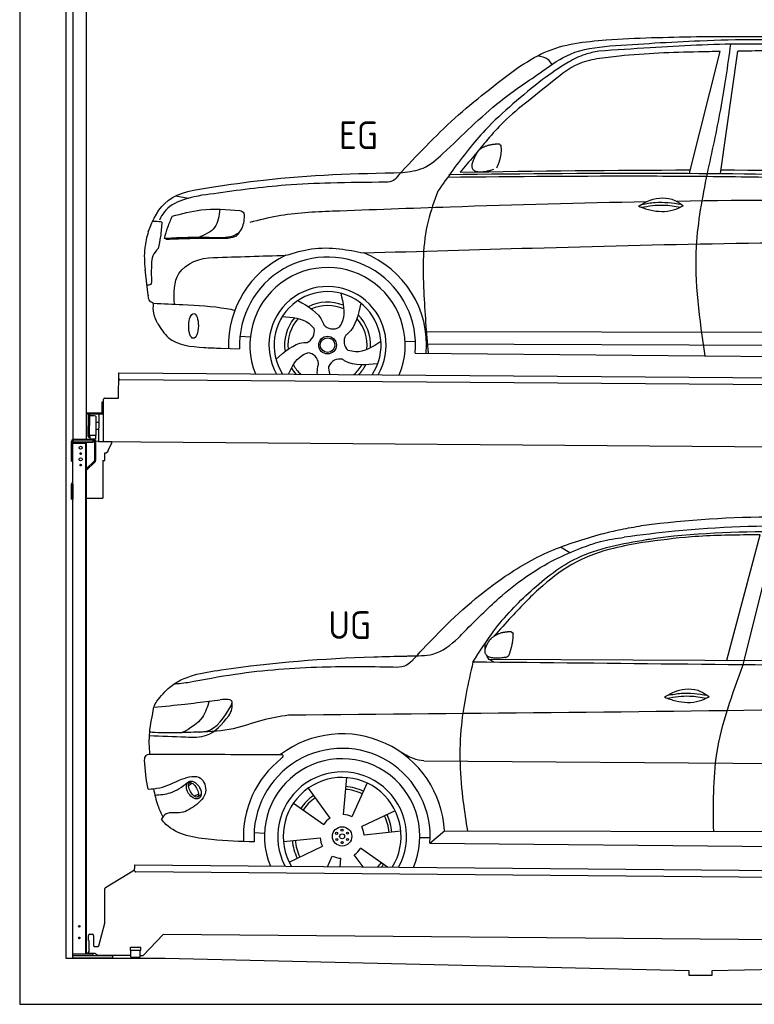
# Model space of a CAD drawing. Header units: millimetres. Extents: x -411 to 6777, y 0 to 7027.
# Tile 1 of 6: x 0 to 3183, y 0 to 4268. Entities that reach past the tile are written whole.
import ezdxf

# ---------------------------------------------------------------- set-up
doc = ezdxf.new("R2010")
doc.units = ezdxf.units.MM
for name, color, linetype, lineweight in [('AM_0', 7, 'Continuous', 50), ('car', 10, 'Continuous', 25), ('Gebäude', 7, 'Continuous', 25), ('Plattform', 7, 'Continuous', 25), ('Sichtbare Kanten(DIN)', 7, 'Continuous', 25), ('Ständer hinten', 7, 'Continuous', 25)]:
    doc.layers.add(name, color=color, linetype=linetype, lineweight=lineweight)
doc.styles.get("Standard").update_dxf_attribs({"font": 'ISOCP.SHX'})

# ---------------------------------------------------------------- blocks, each defined once
blk = doc.blocks.new('UG Plattfrom Gl550')
at = {"layer": 'Plattform'}
for p, q in [((498.1, 578.8), (498.2, 597.8)), ((498.2, 597.8), (498.3, 603.8)), ((498.3, 603.8), (5435.1, 560.7)), ((371.8, 506.3), (498.1, 583.5)), ((5429.8, 530.7), (503, 573.7)), ((368.7, 352.3), (369.4, 502.1)), ((342.2, 253.9), (368.7, 352.3)), ((302.6, 303.5), (314.6, 303.4)), ((621.4, 302.7), (535.3, 212)), ((5347, 261.5), (621.4, 302.7)), ((297.4, 276.5), (297.6, 298.5)), ((297.4, 276.5), (299.7, 276.5)), ((299.7, 276.5), (299.3, 225.5)), ((319.6, 298.3), (319.2, 255.3)), ((296.9, 220.5), (297, 225.5)), ((325.2, 220.3), (296.9, 220.5)), ((299.3, 225.5), (297, 225.5)), ((324.2, 250.3), (337.3, 250.2)), ((335.5, 213.3), (328.3, 219.2)), ((479.6, 234.9), (479.7, 247.9)), ((479.6, 234.9), (524.6, 234.5)), ((479.7, 247.9), (524.7, 247.5)), ((481.8, 204.9), (482.1, 234.9)), ((521.8, 204.6), (522.1, 234.6)), ((524.6, 234.5), (524.7, 247.5)), ((481.8, 210.9), (338.6, 212.2)), ((481.8, 204.9), (521.8, 204.6)), ((531.7, 210.5), (521.8, 210.6))]:
    blk.add_line(p, q, dxfattribs=at)
for centre, start, end in [((503.1, 578.7), 179.5, 269.5), ((374.4, 502.1), 121.4261, 179.5), ((302.6, 298.5), 89.5, 179.5), ((314.6, 298.4), 359.5, 89.5), ((324.2, 255.3), 179.5, 269.5), ((325.1, 215.3), 50.8402, 89.5), ((337.4, 255.2), 269.5, 344.9258), ((338.6, 217.2), 230.8402, 269.5), ((531.7, 215.5), 269.5, 316.4902)]:
    blk.add_arc(centre, 5, start, end, dxfattribs=at)
blk = doc.blocks.new('Palette EG Gl550')
at = {"layer": 'Plattform'}
for p, q in [((428.6, 2627), (429.5, 2737)), ((429.5, 2737), (5467.3, 2698)), ((5462.1, 2668), (434.2, 2707)), ((356.5, 2610.3), (356.1, 2564.3)), ((363.5, 2610.2), (356.5, 2610.3)), ((358.1, 2563.3), (358.5, 2610.3)), ((362.6, 2437.5), (363.6, 2622.5)), ((368.6, 2627.5), (428.6, 2627)), ((354.1, 2562.3), (292.8, 2562.8)), ((293.1, 2562.8), (293.1, 2557.8)), ((293.1, 2560.8), (355.1, 2560.3)), ((363.1, 2563.2), (358.1, 2563.3)), ((358.2, 2563.3), (363.1, 2563.2)), ((355.1, 2557.3), (293.1, 2557.8)), ((297.3, 2460.5), (298, 2554.5)), ((302, 2554.5), (301.3, 2460.5)), ((330, 2549.4), (329.3, 2465.2)), ((342.3, 2521.9), (329.8, 2522.3)), ((342.6, 2557.4), (341.7, 2437.7)), ((355.1, 2557.3), (355.1, 2560.3)), ((342.1, 2491.7), (329.5, 2491.8)), ((328.9, 2465), (303.9, 2465)), ((303.9, 2465), (303.9, 2450)), ((328.9, 2465), (303.9, 2465)), ((303.9, 2465), (303.9, 2450)), ((303.9, 2450), (328.9, 2450)), ((328.9, 2450), (303.9, 2450)), ((328.9, 2465), (328.9, 2450)), ((328.9, 2465), (328.9, 2450)), ((5465, 2398), (341.7, 2437.7))]:
    blk.add_line(p, q, dxfattribs=at)
for centre, radius, start, end in [((434.3, 2712), 5, 179.556, 269.556), ((368.6, 2622.5), 5, 89.556, 179.556), ((354.1, 2564.3), 2.01, 269.7445, 359.3674), ((355.1, 2563.3), 3, 269.7663, 359.5554), ((355.1, 2563.3), 6, 269.556, 359.556), ((355.1, 2563.3), 6, 269.5566, 359.5553), ((300, 2554.5), 2, 359.3444, 179.3444), ((302.4, 2550.4), 0.4, 179.3444, 271.7264), ((313.4, 2223.4), 326.8, 87.1681, 91.938), ((329.6, 2549.4), 0.4, 359.3444, 86.9565), ((299.3, 2460.5), 2, 179.3444, 359.3444), ((301.7, 2464.6), 0.4, 86.9623, 179.3444), ((302.7, 2473.3), 8.39, 263.3001, 278.0521), ((328.9, 2465.2), 0.4, 267.6536, 359.3444)]:
    blk.add_arc(centre, radius, start, end, dxfattribs=at)
blk = doc.blocks.new('Car_UG')
at = {"layer": 'car'}
for p, q in [((3049.2, 1522.4), (3188.4, 2067.2)), ((3119.4, 1502.8), (3258.9, 2083.2)), ((2363.9, 1981.2), (2323.3, 2005.3)), ((2018.2, 1516.7), (4071.9, 1528)), ((1686.7, 1072), (1687.1, 1072)), ((1740.1, 1072.2), (3746.7, 1078.5)), ((1405.7, 996.9), (1393.6, 837)), ((721.8, 952.1), (736.6, 966.1)), ((723.6, 965.3), (734.1, 974.7)), ((1240.8, 949.6), (1336.3, 820.8)), ((1495.1, 974.6), (1431.3, 827.5)), ((746.4, 910.7), (765.7, 918.1)), ((761.5, 906.9), (777, 916.6)), ((1176.9, 883.3), (1309.3, 793)), ((1618.4, 855.5), (1474, 786)), ((1770.2, 716.1), (1832.9, 770.4)), ((1832.9, 770.4), (3642.9, 784.6)), ((1008.4, 755), (1053.1, 753.1)), ((1135.4, 716.9), (1294.6, 735.3)), ((1643.8, 766.9), (1484.6, 748.6)), ((1726.3, 740.3), (1771.1, 740.7)), ((1160.8, 628.4), (1305.2, 697.9)), ((1588.1, 610.3), (1469.9, 690.9)), ((1770.2, 716.1), (3701, 717.8)), ((1327.7, 609.9), (1347.9, 656.3)), ((1382.8, 610), (1385.6, 646.8)), ((1482.1, 610.1), (1442.9, 663))]:
    blk.add_line(p, q, dxfattribs=at)
for centre, radius in [((1389.6, 741.9), 41.9), ((1388.8, 769.1), 4.46), ((1365.7, 754.9), 4.46), ((1366.4, 727.7), 4.46), ((1389.6, 741.9), 10.7), ((1412.8, 756.2), 4.46), ((1413.5, 729), 4.46), ((1390.3, 714.8), 4.46)]:
    blk.add_circle(centre, radius, dxfattribs=at)
for centre, radius, start, end in [((1389.8, 742.4), 443.9, 3.6233, 127.5084), ((1389.6, 741.9), 381.5, 356.1115, 184.141), ((1389.6, 741.9), 427.8, 128.5907, 183.5582), ((1389.6, 741.9), 336.7, 337.0019, 203.1531), ((1389.6, 741.9), 279.1, 331.8638, 208.2913), ((1389.6, 741.9), 255.4, 328.9743, 211.1808), ((1389.6, 741.9), 204, 65.3726, 86.5671), ((1389.6, 741.9), 216.3, 65.4485, 86.5251), ((1389.6, 741.9), 216.3, 125.4485, 146.5251), ((1389.6, 741.9), 204, 125.3726, 146.5671), ((1389.6, 741.9), 95.2, 124.034, 147.5844), ((1389.6, 741.9), 95.2, 64.034, 87.5844), ((1389.6, 741.9), 204, 5.3726, 26.5671), ((1389.6, 741.9), 216.3, 5.4485, 26.5251), ((1389.6, 741.9), 95.2, 4.034, 27.5844), ((1389.6, 742), 95.2, 184.034, 207.5844), ((1389.6, 742), 216.3, 185.4485, 206.5251), ((1389.6, 741.9), 204, 185.3726, 206.5671), ((1389.6, 741.9), 95.2, 304.034, 327.5844), ((1389.6, 741.9), 95.2, 244.034, 267.5844), ((1389.6, 741.9), 204, 319.7706, 326.5671), ((1389.6, 741.9), 216.3, 322.4984, 326.5251)]:
    blk.add_arc(centre, radius, start, end, dxfattribs=at)
for centre, major_axis, ratio in [((744.9, 936.4), (23.2, -35.3), 0.641217), ((743.6, 937), (-17.9, 30.2), 0.433194)]:
    blk.add_ellipse(centre, major_axis=major_axis, ratio=ratio, dxfattribs=at)
for points, knots in [([(2673.6, 2101.7), (2688.3, 2103.8), (2892.1, 2133.3), (3240, 2153.3), (3572.3, 2144.1), (3713.5, 2140.2)], [0, 0, 0, 0, 44.363443, 617.827051, 1041.677324, 1041.677324, 1041.677324, 1041.677324]), ([(2499.6, 2064), (2527.6, 2071.1), (2585.2, 2085.6), (2643.6, 2096.2), (2673.6, 2101.7)], [0, 0, 0, 0, 86.602296, 178.13615, 178.13615, 178.13615, 178.13615]), ([(4360.6, 1997.9), (4212.5, 2028.4), (3890.5, 2094.7), (3371.9, 2112.1), (2931.5, 2097.6), (2671.4, 2060.7), (2598.4, 2050.4)], [0, 0, 0, 0, 452.969864, 984.660554, 1551.463157, 1772.575196, 1772.575196, 1772.575196, 1772.575196]), ([(1683.6, 1504.3), (1716, 1540.2), (1835.2, 1672), (2026, 1846.8), (2274, 1995.2), (2424.9, 2041.2), (2499.6, 2064)], [0, 0, 0, 0, 145.246154, 533.109695, 771.486221, 1004.894321, 1004.894321, 1004.894321, 1004.894321]), ([(2410.1, 2001.1), (2438.7, 2012.2), (2499.5, 2035.7), (2564.1, 2045.3), (2598.4, 2050.4)], [0, 0, 0, 0, 91.476949, 195.154815, 195.154815, 195.154815, 195.154815]), ([(3188.4, 2067.2), (3174.9, 2066.9), (3075.5, 2064.8), (2904.7, 2061.4), (2749, 2038.7), (2678.4, 2028.4)], [666.326512, 666.326512, 666.326512, 666.326512, 706.624571, 964.215873, 1178.205668, 1178.205668, 1178.205668, 1178.205668]), ([(2694.7, 2041.5), (2699.6, 2042.3), (2889.8, 2073.3), (3138.1, 2082), (3380.2, 2085), (3434.7, 2085.7)], [0, 0, 0, 0, 14.958905, 578.066478, 741.647169, 741.647169, 741.647169, 741.647169]), ([(1948.9, 1503), (1977.4, 1549.1), (2047.5, 1662.6), (2194.7, 1820), (2405.9, 1988.6), (2591.2, 2022.5), (2694.7, 2041.5)], [0, 0, 0, 0, 162.281083, 399.433399, 644.903205, 954.973623, 954.973623, 954.973623, 954.973623]), ([(2678.4, 2028.4), (2636.4, 2020.6), (2538.1, 2002.3), (2386.2, 1948.2), (2241.1, 1837.7), (2130.6, 1720.8), (2063.6, 1644.3), (2038.6, 1615.8)], [0, 0, 0, 0, 128.205286, 300.044117, 477.787268, 668.958491, 782.608096, 782.608096, 782.608096, 782.608096]), ([(1912.1, 1636.5), (1959.9, 1685.6), (2076.7, 1805.6), (2245.6, 1931.2), (2373.5, 1985.5), (2410.1, 2001.1)], [0, 0, 0, 0, 205.645796, 502.611548, 621.944957, 621.944957, 621.944957, 621.944957]), ([(1657.5, 1526.1), (1663.4, 1526.4), (1702.6, 1528.5), (1788.4, 1525.3), (1864.5, 1585.3), (1903.1, 1626.8), (1912.1, 1636.5)], [0, 0, 0, 0, 17.864769, 117.886459, 248.863247, 288.815655, 288.815655, 288.815655, 288.815655]), ([(581, 1319.9), (598.5, 1341.9), (665.7, 1426.2), (1011.8, 1486.6), (1343.3, 1516.6), (1611.1, 1524.7), (1657.5, 1526.1)], [0, 0, 0, 0, 82.89181, 318.191673, 980.786507, 1119.82356, 1119.82356, 1119.82356, 1119.82356]), ([(1683.6, 1504.3), (1673.7, 1495.6), (1651, 1475.4), (1620.2, 1476.6), (1602.8, 1477.3)], [0, 0, 0, 0, 38.143453, 88.165274, 88.165274, 88.165274, 88.165274]), ([(1948.9, 1503), (1929.3, 1412.2), (1886.1, 1212.1), (1900, 963.5), (1925.5, 812.4), (1932.4, 771.2)], [0, 0, 0, 0, 277.646403, 612.029433, 737.577371, 737.577371, 737.577371, 737.577371]), ([(2040.1, 1502.9), (2032.7, 1506.7), (2018.7, 1513.7), (2010.9, 1525.5), (2008.3, 1531.9)], [0, 0, 0, 0, 23.95332, 45.454919, 45.454919, 45.454919, 45.454919]), ([(2999.2, 779.6), (2996.6, 893.4), (2990.8, 1141.6), (3074.2, 1376), (3119.4, 1502.8)], [0, 0, 0, 0, 338.772014, 738.643609, 738.643609, 738.643609, 738.643609]), ([(1602.8, 1477.3), (1500.3, 1477.6), (1272, 1478.3), (974.5, 1452.7), (783, 1414.7), (715, 1401.3)], [0, 0, 0, 0, 307.290604, 684.949059, 892.925798, 892.925798, 892.925798, 892.925798]), ([(715, 1401.3), (702.8, 1399.4), (682.4, 1396.2), (661.8, 1395), (653.6, 1394.5)], [0, 0, 0, 0, 36.94927, 61.79219, 61.79219, 61.79219, 61.79219]), ([(2780.2, 1359.4), (2796.1, 1369.2), (2842.3, 1397.6), (2920.7, 1401), (2961.8, 1371.5), (2973.8, 1362.9)], [0, 0, 0, 0, 56.386158, 162.852709, 206.792536, 206.792536, 206.792536, 206.792536]), ([(2791.9, 1355.2), (2824.2, 1360.6), (2880.8, 1370.1), (2937.3, 1361.2), (2961.4, 1356.9)], [0, 0, 0, 0, 73.878693, 129.282646, 129.282646, 129.282646, 129.282646]), ([(2793.8, 1367.6), (2813.3, 1371.6), (2869.7, 1382.1), (2927, 1374.8), (2964.4, 1369.6)], [7.57653, 7.57653, 7.57653, 7.57653, 52.544532, 137.659237, 137.659237, 137.659237, 137.659237]), ([(905, 1306), (906.1, 1310.7), (911.9, 1334), (880.5, 1330.9), (855.5, 1328.4)], [0, 0, 0, 0, 13.096912, 65.411115, 65.411115, 65.411115, 65.411115]), ([(4890.6, 1288.6), (4777.2, 1299.9), (4524.7, 1325.1), (4086.9, 1331.2), (2954.4, 1298.1), (1961.1, 1279.8), (1151.4, 1264.8)], [0, 0, 0, 0, 341.879851, 760.963773, 1312.001547, 3741.308129, 3741.308129, 3741.308129, 3741.308129]), ([(2780.2, 1359.4), (2796.2, 1353.4), (2844.4, 1336.4), (2915.2, 1334.3), (2959.9, 1356.1), (2973.8, 1362.9)], [5.208578, 5.208578, 5.208578, 5.208578, 44.198582, 121.455021, 156.55166, 156.55166, 156.55166, 156.55166]), ([(553.4, 1089.4), (549.9, 1120.8), (547.7, 1189.3), (561.5, 1256.9), (568.9, 1293.5)], [233.087768, 233.087768, 233.087768, 233.087768, 327.386109, 438.943239, 438.943239, 438.943239, 438.943239]), ([(568.9, 1293.5), (613.6, 1298.3), (693.2, 1306.7), (772.5, 1317.5), (807.3, 1322.2)], [0, 0, 0, 0, 134.722083, 240.148268, 240.148268, 240.148268, 240.148268]), ([(568.9, 1293.5), (569, 1293.9), (571, 1303.4), (576.1, 1311.8), (581, 1319.9)], [0, 0, 0, 0, 1.13726, 29.051294, 29.051294, 29.051294, 29.051294]), ([(807.3, 1322.2), (800.1, 1297.4), (782.2, 1236.2), (725.9, 1203.7), (692.4, 1184.4)], [0, 0, 0, 0, 75.006289, 185.501988, 185.501988, 185.501988, 185.501988]), ([(766.1, 1187.6), (775.3, 1188.3), (838.7, 1193.2), (874.5, 1254), (905, 1306)], [0, 0, 0, 0, 27.186628, 187.736759, 187.736759, 187.736759, 187.736759]), ([(893.3, 1258.9), (898.7, 1268.9), (909.3, 1288.1), (908.2, 1310.1), (907.7, 1320.6)], [0, 0, 0, 0, 33.373471, 64.521028, 64.521028, 64.521028, 64.521028]), ([(550.5, 1170.6), (602.3, 1169.1), (683.6, 1166.7), (816, 1163.2), (864.7, 1223.5), (893.3, 1258.9)], [0, 0, 0, 0, 158.046902, 247.919639, 375.430208, 375.430208, 375.430208, 375.430208]), ([(1151.4, 1264.8), (1112.9, 1258.3), (1031.9, 1244.5), (908.8, 1194.3), (815.8, 1189.9), (766.1, 1187.6)], [0, 0, 0, 0, 117.033337, 246.052945, 394.183881, 394.183881, 394.183881, 394.183881]), ([(766.1, 1187.6), (733.2, 1186.1), (665.1, 1182.9), (593.3, 1181.8), (554.8, 1185), (551.4, 1185.2)], [0, 0, 0, 0, 98.913306, 204.443634, 214.852043, 214.852043, 214.852043, 214.852043]), ([(1740.1, 1072.2), (1724.8, 1074.7), (1686.2, 1081), (1652.7, 1101.6), (1632.5, 1114.1)], [0, 0, 0, 0, 45.939522, 116.435962, 116.435962, 116.435962, 116.435962]), ([(530.6, 1062.9), (531.2, 1071), (532, 1081.5), (543.6, 1089.6), (549.7, 1089.5), (553.4, 1089.4)], [0, 0, 0, 0, 22.369619, 29.273836, 40.160281, 40.160281, 40.160281, 40.160281]), ([(553.4, 1089.4), (615.4, 1090), (826.6, 1091.9), (1037.8, 1093.8), (1119.5, 1094.5)], [24.694283, 24.694283, 24.694283, 24.694283, 210.588534, 658.29544, 658.29544, 658.29544, 658.29544]), ([(1119.5, 1094.5), (1123.9, 1094), (1135.3, 1092.6), (1127.5, 1082.5), (1122.8, 1076.3)], [0, 0, 0, 0, 10.752795, 27.576977, 27.576977, 27.576977, 27.576977]), ([(547.6, 937.7), (564.6, 939.3), (615.7, 944.2), (679.2, 981.7), (778.3, 1010.2), (809.5, 918), (771.3, 885.5), (750.3, 867.6)], [0, 0, 0, 0, 50.161126, 151.683964, 234.294042, 296.871295, 373.222701, 373.222701, 373.222701, 373.222701]), ([(570.5, 940.1), (575.7, 915.7), (584.8, 873.3), (604.1, 834.6), (612.3, 818.2)], [0, 0, 0, 0, 74.615031, 129.277415, 129.277415, 129.277415, 129.277415]), ([(576.5, 912.7), (599.7, 914.5), (652.2, 918.4), (694.4, 950.6), (718, 968.6)], [0, 0, 0, 0, 68.191309, 155.020743, 155.020743, 155.020743, 155.020743]), ([(750.3, 867.6), (729, 853), (691.8, 827.7), (629.6, 843), (612, 818.1), (605.8, 809.3)], [0, 0, 0, 0, 75.158891, 131.059011, 161.208919, 161.208919, 161.208919, 161.208919]), ([(1009.1, 714.4), (948.8, 715.2), (819.4, 718.6), (662.4, 741.7), (611.9, 801), (605.8, 809.3)], [46.114962, 46.114962, 46.114962, 46.114962, 230.839937, 438.448503, 469.89769, 469.89769, 469.89769, 469.89769])]:
    blk.add_open_spline(points, degree=3, knots=knots, dxfattribs=at)
for points, degree in [([(2012.7, 1587.1), (2028.9, 1617.5), (2071.5, 1632)], 2), ([(2071.5, 1632), (2100.1, 1638), (2113, 1636.9)], 2), ([(2103.7, 1532.7), (2124.6, 1585.9), (2121.6, 1630.8)], 2), ([(2113, 1636.9), (2119.1, 1630.9), (2121.6, 1630.8)], 2), ([(2001.9, 1560.2), (2001.1, 1568), (2000.7, 1576.3), (2000.3, 1584.5)], 3), ([(2090.2, 1524.9), (1968.2, 1505.1), (2012.7, 1587.1)], 2), ([(3811.9, 1502.7), (3190.9, 1502.8), (2569.9, 1502.9), (1948.9, 1503)], 3), ([(2090.2, 1524.9), (2096.2, 1526.7), (2103.7, 1532.7)], 2), ([(807.3, 1322.2), (823.4, 1324.3), (839.4, 1326.3), (855.5, 1328.4)], 3), ([(547.6, 937.7), (537.8, 978.4), (533.7, 1020.6), (530.6, 1062.9)], 3)]:
    blk.add_open_spline(points, degree=degree, dxfattribs=at)
blk = doc.blocks.new('Car_EG')
at = {"layer": 'car'}
for p, q in [((2874.4, 3624.3), (3002.9, 4153.2)), ((3008.3, 3624.3), (3079.9, 4154.9)), ((649.3, 3509.4), (703.9, 3499.4)), ((532.4, 3078.2), (518.9, 3189.3)), ((931.9, 2903.9), (976.9, 2901.1)), ((1739.3, 2929.3), (3604.6, 2940.6)), ((1647.5, 2886.5), (1692.7, 2886.2)), ((1740.6, 2875.9), (3598.7, 2883.6)), ((849, 2850.1), (930.7, 2847.9)), ((1691.9, 2835.9), (3649.1, 2832.3))]:
    blk.add_line(p, q, dxfattribs=at)
for radius in [38.2, 31.6]:
    blk.add_circle((1311.7, 2867.4), radius, dxfattribs=at)
for centre, radius, start, end in [((1311.7, 2867.4), 429, 115.3257, 182.2892), ((1311.7, 2867.4), 381.5, 355.2633, 182.9357), ((1311.7, 2867.4), 429, 355.78, 69.0419), ((1311.7, 2867.4), 336.4, 337.7896, 202.2104), ((1311.7, 2867.4), 254, 329.958, 210.042), ((1311.7, 2867.4), 231.9, 326.7412, 213.2588), ((1311.7, 2867.4), 186.2, 69.0353, 117.173), ((1311.7, 2867.4), 171.5, 66.3622, 114.5079), ((1311.7, 2867.4), 186.2, 357.0232, 45.1683), ((1311.7, 2867.4), 186.2, 141.0346, 189.1631), ((1311.7, 2867.4), 171.5, 138.3625, 186.4977), ((1333.7, 2990.1), 52.3, 221.4441, 301.2029), ((1311.7, 2867.4), 171.5, 354.349, 42.5022), ((1201.8, 2926.3), 52.3, 293.4441, 13.2029), ((1435.2, 2884.4), 52.3, 149.4441, 229.2029), ((1221.7, 2781.2), 52.3, 5.4441, 85.2029), ((1311.7, 2867.4), 171.5, 210.3494, 227.8612), ((1365.9, 2755.2), 52.3, 77.4441, 157.2029), ((1311.7, 2867.4), 171.5, 312.1388, 330.4884), ((1311.7, 2867.4), 186.2, 316.9275, 333.1555), ((1311.7, 2867.4), 186.2, 213.0221, 223.0725)]:
    blk.add_arc(centre, radius, start, end, dxfattribs=at)
blk.add_ellipse((730.3, 2946.1), major_axis=(-0.6, -53.8), ratio=0.38902, dxfattribs=at)
for points, knots in [([(2124, 4074.1), (2162.8, 4099.7), (2277.7, 4175.3), (2550.7, 4207.8), (2769.9, 4213.3), (2899.5, 4216.6)], [0, 0, 0, 0, 138.416977, 409.239574, 800.634472, 800.634472, 800.634472, 800.634472]), ([(3390, 4182.7), (3293.3, 4185.1), (3063, 4190.8), (2758.6, 4171.2), (2551.1, 4155.9), (2477, 4150.4)], [0, 0, 0, 0, 289.925788, 691.034976, 914.075582, 914.075582, 914.075582, 914.075582]), ([(2525, 4173.5), (2654.9, 4183.3), (2948, 4205.4), (3421, 4211.7), (3822.9, 4183.3), (4066.7, 4167.8), (4124.4, 4161)], [0, 0, 0, 0, 391.04113, 881.651907, 1416.366113, 1602.404452, 1602.404452, 1602.404452, 1602.404452]), ([(2899.5, 4216.6), (3160.7, 4220.3), (3627.1, 4226.8), (4092.1, 4189.6), (4296.6, 4173.3)], [0, 0, 0, 0, 783.131876, 1398.451598, 1398.451598, 1398.451598, 1398.451598]), ([(2951.5, 3624.3), (2971.3, 3716.8), (3011, 3902.5), (3036.5, 4090.7), (3049.3, 4185.3)], [0, 0, 0, 0, 283.470666, 569.579509, 569.579509, 569.579509, 569.579509]), ([(1630.3, 3618), (1661.5, 3622), (1728.5, 3630.6), (1864.8, 3754.8), (2017.2, 3914.9), (2211.9, 4044.9), (2359.5, 4154.2), (2465.8, 4166.6), (2525, 4173.5)], [0, 0, 0, 0, 92.088496, 198.244431, 535.20583, 761.03899, 900.746615, 1075.694159, 1075.694159, 1075.694159, 1075.694159]), ([(2477, 4150.4), (2457, 4146.3), (2410.8, 4136.9), (2328.3, 4094.1), (2270.5, 4051.9), (2234.1, 4025.3)], [0, 0, 0, 0, 61.035564, 140.794883, 275.952712, 275.952712, 275.952712, 275.952712]), ([(3002.9, 4153.2), (2971.7, 4152.4), (2826, 4148.6), (2647.2, 4141), (2501.2, 4121.5), (2468.5, 4117.2)], [197.256536, 197.256536, 197.256536, 197.256536, 291.063452, 634.28515, 733.122134, 733.122134, 733.122134, 733.122134]), ([(2468.5, 4117.2), (2440.1, 4110.6), (2371.6, 4094.7), (2273.2, 4013.3), (2198.9, 3953.4), (2156.1, 3918.9)], [0, 0, 0, 0, 86.597787, 208.561469, 374.433345, 374.433345, 374.433345, 374.433345]), ([(2274.9, 4091.3), (2269.5, 4099.3), (2254.7, 4120.9), (2228.1, 4125.3), (2211.3, 4128.1)], [0, 0, 0, 0, 27.928882, 76.157533, 76.157533, 76.157533, 76.157533]), ([(1612.9, 3605.6), (1691.6, 3691.3), (1848.5, 3862.2), (2032.4, 4003.6), (2124, 4074.1)], [0, 0, 0, 0, 348.504368, 694.469057, 694.469057, 694.469057, 694.469057]), ([(2234.1, 4025.3), (2148.4, 3955.2), (2004.7, 3837.8), (1869, 3660.9), (1805.9, 3569), (1785, 3538.5)], [0, 0, 0, 0, 330.81645, 554.406323, 665.421108, 665.421108, 665.421108, 665.421108]), ([(2156.1, 3918.9), (2121.7, 3890.1), (2061.8, 3839.8), (1994.1, 3759.1), (1937, 3688.7), (1899.8, 3644.9), (1880.2, 3621.8)], [0, 0, 0, 0, 134.354018, 233.932561, 315.374508, 406.281998, 406.281998, 406.281998, 406.281998]), ([(803.6, 3548.3), (878.6, 3559.9), (1152.2, 3602.3), (1429.1, 3612.2), (1630.3, 3618)], [0, 0, 0, 0, 227.568723, 830.29912, 830.29912, 830.29912, 830.29912]), ([(1612.9, 3605.6), (1606.6, 3596.8), (1593.2, 3578), (1569.9, 3576.2), (1557.5, 3575.3)], [0, 0, 0, 0, 30.757615, 66.116724, 66.116724, 66.116724, 66.116724]), ([(1827.5, 3600), (2121.5, 3604.9), (2545, 3611.9), (3367.3, 3612), (3895.4, 3600.9), (4294, 3592.6)], [0, 0, 0, 0, 882.102268, 1270.770708, 2466.750946, 2466.750946, 2466.750946, 2466.750946]), ([(1831.3, 3611.2), (2159.8, 3617.2), (3011.7, 3632.6), (3863.6, 3615), (4386.9, 3604.1)], [0, 0, 0, 0, 985.739727, 2555.887054, 2555.887054, 2555.887054, 2555.887054]), ([(2948.6, 2833.6), (2924, 2991.9), (2882.8, 3256.6), (2931.8, 3518.9), (2951.5, 3624.3)], [0, 0, 0, 0, 475.917648, 795.663342, 795.663342, 795.663342, 795.663342]), ([(530.8, 3351.6), (550.9, 3407.2), (604.8, 3516.9), (733.7, 3537.3), (803.6, 3548.3)], [67.561551, 67.561551, 67.561551, 67.561551, 233.573658, 430.399521, 430.399521, 430.399521, 430.399521]), ([(1557.5, 3575.3), (1478.2, 3574), (1333.7, 3571.6), (1084.9, 3559.2), (917, 3534.8), (813.5, 3519.8)], [0, 0, 0, 0, 238.01557, 433.396453, 746.784674, 746.784674, 746.784674, 746.784674]), ([(813.5, 3519.8), (768.1, 3513.6), (691.2, 3503.3), (605.6, 3456.3), (585.4, 3415.7), (579.6, 3403.9)], [0, 0, 0, 0, 137.99626, 233.728897, 272.771125, 272.771125, 272.771125, 272.771125]), ([(1785, 3538.5), (1769.3, 3495.5), (1718.6, 3356.3), (1722.5, 3114.4), (1739.6, 2924.5), (1747.6, 2835.8)], [0, 0, 0, 0, 136.633435, 442.372192, 710.487643, 710.487643, 710.487643, 710.487643]), ([(2654.5, 3479.7), (2670.5, 3489.6), (2716.7, 3517.9), (2795.1, 3521.4), (2836.2, 3491.9), (2848.2, 3483.3)], [0, 0, 0, 0, 56.386158, 162.852709, 206.792536, 206.792536, 206.792536, 206.792536]), ([(2668.1, 3488), (2687.6, 3491.9), (2744, 3502.5), (2801.3, 3495.2), (2838.8, 3489.9)], [7.57653, 7.57653, 7.57653, 7.57653, 52.544532, 137.659237, 137.659237, 137.659237, 137.659237]), ([(2688, 3498.9), (2404.5, 3491.5), (1951.4, 3475.3), (1498.7, 3455), (1329.2, 3447.4)], [1993.331731, 1993.331731, 1993.331731, 1993.331731, 2843.912796, 3352.993084, 3352.993084, 3352.993084, 3352.993084]), ([(2654.5, 3479.7), (2670.6, 3473.8), (2718.7, 3456.8), (2789.6, 3454.7), (2834.2, 3476.5), (2848.2, 3483.3)], [5.208578, 5.208578, 5.208578, 5.208578, 44.198582, 121.455021, 156.55166, 156.55166, 156.55166, 156.55166]), ([(2666.2, 3475.6), (2698.6, 3481), (2755.2, 3490.4), (2811.6, 3481.6), (2835.8, 3477.3)], [0, 0, 0, 0, 73.878693, 129.282646, 129.282646, 129.282646, 129.282646]), ([(633.9, 3420.6), (627, 3404.6), (613.4, 3373), (604.4, 3339.8), (600, 3323.3)], [0, 0, 0, 0, 52.081574, 103.113227, 103.113227, 103.113227, 103.113227]), ([(633.9, 3420.6), (675.3, 3432), (771.1, 3458.6), (870.5, 3452), (927, 3448.2)], [0, 0, 0, 0, 128.068451, 296.209187, 296.209187, 296.209187, 296.209187]), ([(840.6, 3452.6), (837, 3423.2), (829.7, 3364.5), (775.4, 3341), (748.3, 3329.2)], [0, 0, 0, 0, 82.469489, 164.871029, 164.871029, 164.871029, 164.871029]), ([(946.4, 3417.2), (943.6, 3395.6), (939.7, 3364.6), (903.7, 3336), (861, 3328.4), (827.7, 3328.8), (808.6, 3329)], [0, 0, 0, 0, 61.688141, 88.915796, 131.377114, 188.888446, 188.888446, 188.888446, 188.888446]), ([(927, 3448.2), (934.2, 3445.1), (948.1, 3439.1), (946.9, 3424.2), (946.4, 3417.2)], [0, 0, 0, 0, 21.276303, 40.575349, 40.575349, 40.575349, 40.575349]), ([(1329.2, 3447.4), (1248.8, 3443.4), (1127.7, 3437.4), (1010.6, 3406.6), (971.2, 3396.2)], [0, 0, 0, 0, 240.25843, 362.37059, 362.37059, 362.37059, 362.37059]), ([(590.1, 3395.2), (581, 3396), (567.4, 3397.1), (553.8, 3397.4), (549.3, 3397.5)], [0, 0, 0, 0, 27.361498, 40.86311, 40.86311, 40.86311, 40.86311]), ([(590.1, 3395.2), (588.5, 3374.3), (585.6, 3335.8), (577.8, 3298.1), (574.2, 3280.9)], [0, 0, 0, 0, 62.962155, 115.550095, 115.550095, 115.550095, 115.550095]), ([(530.8, 3351.6), (524.9, 3328.7), (511.1, 3275.4), (515.3, 3220.6), (518.9, 3189.3)], [0, 0, 0, 0, 70.489124, 164.038385, 164.038385, 164.038385, 164.038385]), ([(808.6, 3329), (768, 3329.3), (698.4, 3329.8), (628.9, 3325.2), (600, 3323.3)], [0, 0, 0, 0, 121.811128, 208.751004, 208.751004, 208.751004, 208.751004]), ([(928.3, 3358.1), (924.4, 3350.6), (917.2, 3336.9), (898, 3330.7), (881.8, 3327.1), (866.6, 3326.2), (856, 3325.7), (851, 3325.4)], [0, 0, 0, 0, 24.299806, 44.374389, 57.433548, 74.613131, 89.537932, 89.537932, 89.537932, 89.537932]), ([(1465.1, 3268.1), (1708.5, 3277.3), (2506.5, 3306.9), (3505.7, 3339.1), (4261.5, 3331.5), (4462.4, 3329.4)], [651.356687, 651.356687, 651.356687, 651.356687, 1382.168851, 3046.715693, 3649.598352, 3649.598352, 3649.598352, 3649.598352]), ([(628.4, 3320.6), (624.9, 3320.4), (617.8, 3320), (610.7, 3319.5), (607.1, 3319.2)], [0, 0, 0, 0, 10.705348, 21.344027, 21.344027, 21.344027, 21.344027]), ([(851, 3325.4), (826.8, 3325.2), (777.2, 3324.7), (714.2, 3324.6), (664.3, 3322.2), (639.7, 3321.1), (628.4, 3320.6)], [0, 0, 0, 0, 72.676028, 148.847009, 188.713602, 222.633888, 222.633888, 222.633888, 222.633888]), ([(1128.1, 3255.2), (1164.8, 3266.7), (1240.4, 3290.4), (1356.2, 3288.7), (1430.6, 3274.6), (1465.1, 3268.1)], [0, 0, 0, 0, 114.625588, 236.419766, 341.954275, 341.954275, 341.954275, 341.954275]), ([(574.2, 3280.9), (565.3, 3270.5), (548.3, 3250.6), (546.9, 3224.5), (546.3, 3212.1)], [0, 0, 0, 0, 39.820875, 76.149862, 76.149862, 76.149862, 76.149862]), ([(546.3, 3212.1), (545.5, 3193.7), (544.4, 3166.9), (549.8, 3121.5), (533.2, 3121.2), (527.2, 3121.1)], [0, 0, 0, 0, 60.515449, 88.47232, 104.289332, 104.289332, 104.289332, 104.289332]), ([(646.8, 3039.3), (644.6, 3087.9), (639.7, 3195.8), (759.4, 3243.2), (814.3, 3243.1)], [0, 0, 0, 0, 134.846457, 299.405554, 299.405554, 299.405554, 299.405554]), ([(556.1, 3042.8), (549.9, 3045.5), (536, 3051.5), (534, 3066.7), (532.9, 3075.1)], [0, 0, 0, 0, 19.140318, 42.478009, 42.478009, 42.478009, 42.478009]), ([(1367, 3092.7), (1377.4, 3050.9), (1390.8, 2997.5), (1367.1, 2954.5), (1360.8, 2945.4)], [0, 0, 0, 0, 119.179133, 152.546972, 152.546972, 152.546972, 152.546972]), ([(575.8, 2953.6), (568.2, 2968.5), (553.8, 2996.7), (555.4, 3028.1), (556.1, 3042.8)], [0, 0, 0, 0, 49.34423, 92.772447, 92.772447, 92.772447, 92.772447]), ([(556.1, 3042.8), (598.3, 3041.2), (704, 3037.1), (822.7, 3032.4), (897, 3018.2), (909.1, 3015.7)], [0, 0, 0, 0, 126.842835, 317.453829, 354.349286, 354.349286, 354.349286, 354.349286]), ([(1182, 3059.8), (1226.2, 3034.6), (1275, 3006.8), (1293.1, 2960), (1294.5, 2955.5)], [0, 0, 0, 0, 140.862207, 155.3883, 155.3883, 155.3883, 155.3883]), ([(1454.5, 3050.1), (1444.2, 3000.3), (1432.8, 2945.3), (1393.9, 2913.7), (1390.1, 2910.9)], [0, 0, 0, 0, 140.862207, 155.444261, 155.444261, 155.444261, 155.444261]), ([(1114.5, 2989.6), (1157.5, 2986.7), (1212.4, 2982.8), (1246, 2947), (1252.7, 2938.2)], [0, 0, 0, 0, 119.179133, 152.627431, 152.627431, 152.627431, 152.627431]), ([(575.8, 2953.6), (589.5, 2931.9), (632.5, 2863.9), (748.5, 2853.7), (824.9, 2850.9), (849, 2850.1)], [0, 0, 0, 0, 74.559643, 234.06367, 307.600106, 307.600106, 307.600106, 307.600106]), ([(1088.7, 2803.6), (1126.3, 2837.8), (1167.8, 2875.6), (1217.9, 2878.3), (1222.7, 2878.4)], [0, 0, 0, 0, 140.862207, 155.442461, 155.442461, 155.442461, 155.442461]), ([(1543, 2884.4), (1507.1, 2860.9), (1461.6, 2831), (1411.6, 2842.4), (1401, 2844.8)], [0, 0, 0, 0, 119.179133, 151.2485, 151.2485, 151.2485, 151.2485]), ([(1143.8, 2740.3), (1157.2, 2772.1), (1177.8, 2811.8), (1215.7, 2829.6), (1226.1, 2833.3)], [22.572369, 22.572369, 22.572369, 22.572369, 119.179133, 152.616634, 152.616634, 152.616634, 152.616634]), ([(1268.7, 2740.3), (1267.8, 2751.1), (1268.3, 2766.5), (1272.3, 2781.7), (1273.8, 2786.2)], [106.941313, 106.941313, 106.941313, 106.941313, 140.862207, 155.531654, 155.531654, 155.531654, 155.531654]), ([(1323.4, 2740.3), (1323, 2741.4), (1319.8, 2752.6), (1318.7, 2764.7), (1317.7, 2775.5)], [115.456701, 115.456701, 115.456701, 115.456701, 119.179133, 151.284708, 151.284708, 151.284708, 151.284708]), ([(1529.6, 2788), (1479, 2782.4), (1423.2, 2776.2), (1381, 2803.5), (1377.2, 2806.3)], [0, 0, 0, 0, 140.862207, 155.53262, 155.53262, 155.53262, 155.53262])]:
    blk.add_open_spline(points, degree=3, knots=knots, dxfattribs=at)
for points, degree in [([(3200.1, 4157.3), (3160, 4156.6), (3119.9, 4155.8), (3079.9, 4154.9)], 3), ([(1947.9, 3695.6), (1961.1, 3729.7), (2006.7, 3740.5)], 2), ([(2006.7, 3740.5), (2035.4, 3746.5), (2048.3, 3745.4)], 2), ([(2038.9, 3641.2), (2063.8, 3692.4), (2056.8, 3739.3)], 2), ([(2048.3, 3745.4), (2054.4, 3739.4), (2056.8, 3739.3)], 2), ([(2025.5, 3633.4), (1893.8, 3594.2), (1947.9, 3695.6)], 2), ([(1880.2, 3621.8), (2212.8, 3628.8), (2545.3, 3635.7), (2877.9, 3638.7)], 3), ([(3010.4, 3639.7), (3320.7, 3641.5), (3631.1, 3639.6), (3941.4, 3635.3)], 3), ([(3766, 3512), (3450.4, 3513.3), (3134.8, 3509.5), (2819.3, 3502.2)], 3), ([(814.3, 3243.1), (918.9, 3247.2), (1023.5, 3251.2), (1128.1, 3255.2)], 3), ([(532.4, 3078.2), (532.5, 3077.1), (532.7, 3076.1), (532.9, 3075.1)], 3), ([(999.9, 2993.9), (999.9, 2993.9), (1000, 2993.9), (1000, 2993.9)], 3)]:
    blk.add_open_spline(points, degree=degree, dxfattribs=at)
blk.add_text('EG', height=120).set_placement((1354.5, 3718))
blk = doc.blocks.new('Ständer hinten')
at = {"layer": 'Ständer hinten'}
for p, q in [((229.9, 5462), (229.9, 2448.6)), ((229.9, 5462), (289.9, 5462)), ((289.9, 2450), (289.9, 5462)), ((289.9, 5342), (312.9, 5342)), ((312.9, 5342), (312.9, 5140.7)), ((312.9, 5050.8), (312.9, 4890.8)), ((289.9, 4842), (298.4, 4842)), ((230, 2440), (230, 2437)), ((230, 2437), (318.9, 2437)), ((318.9, 2445), (235, 2445)), ((318.9, 2445), (318.9, 2437))]:
    blk.add_line(p, q, dxfattribs=at)
blk = doc.blocks.new('Ständer_hinten_GT225')
at = {"layer": 'Ständer hinten'}
for p, q in [((225, 2354), (225, 2440)), ((230, 200), (230, 2440)), ((319, 2437), (230, 2437)), ((235, 2450), (319, 2450)), ((319, 2445), (235, 2445)), ((290, 218), (290, 2437)), ((319, 2437), (319, 2445)), ((324, 2440), (324, 2357.2)), ((329, 2440), (328.9, 2357.1)), ((341.8, 2439.5), (329, 2440.6)), ((341.8, 2437.7), (341.8, 2439.5)), ((399.8, 2437.2), (341.8, 2437.7)), ((383, 2401.9), (399.7, 2432.7)), ((399.7, 2432.7), (399.8, 2437.2)), ((230, 2432), (290, 2432)), ((285, 2432), (285, 218)), ((369, 2357), (369, 2390.5)), ((369, 2390.5), (374, 2390.5)), ((374, 2390.5), (382.9, 2397.4)), ((382.9, 2397.4), (383, 2397.8)), ((383, 2397.8), (383, 2401.9)), ((225, 2354), (230, 2354)), ((290, 2322.1), (322.5, 2353.6)), ((325.9, 2350), (290, 2315.2)), ((360, 2356.3), (369, 2357)), ((360, 2356.3), (360, 2194)), ((228.1, 2262.1), (230, 2264)), ((230, 2254.9), (225, 2254.9)), ((225, 2190), (225, 2254.9)), ((230, 2254.9), (230, 2190)), ((225, 2190), (230, 2190)), ((290, 2194), (360, 2194)), ((319, 218), (230, 218)), ((319, 210), (319, 218)), ((404, 210), (230, 210)), ((404, 200), (230, 200)), ((404, 200), (404, 210))]:
    blk.add_line(p, q, dxfattribs=at)
for centre, radius in [((264, 2412), 6.5), ((264, 2387), 3.7), ((264, 2362), 6.5), ((264, 2337), 3.7), ((258.6, 338), 3.7), ((258.6, 288), 3.7)]:
    blk.add_circle(centre, radius, dxfattribs=at)
for centre, radius, start, end in [((235, 2440), 10, 90, 180), ((235, 2440), 5, 90, 180), ((319, 2440), 10, 0.0086, 89.9915), ((319, 2440), 5, 0, 90), ((319, 2357.2), 5, 314.0428, 0), ((318.9, 2357.1), 10, 314.1186, 0), ((235, 2254.9), 10, 134.1186, 180)]:
    blk.add_arc(centre, radius, start, end, dxfattribs=at)
blk = doc.blocks.new('Gebäude_380_GT225')
at = {"layer": 'Gebäude'}
for p, q in [((0, 6450.6), (0, 0)), ((200, 6250), (200, 200)), ((200, 200), (630.1, 200)), ((630.1, 200), (2900, 146.1)), ((3000, 146.1), (5231.6, 200)), ((2900, 146.1), (2900, 126.1)), ((3000, 126.1), (3000, 146.1)), ((2900, 126.1), (3000, 126.1)), ((0, 0), (5900, 0))]:
    blk.add_line(p, q, dxfattribs=at)

msp = doc.modelspace()

# ---------------------------------------------------------------- block references
at = {"layer": 'AM_0'}
for name, rotation in [('Car_EG', 359.5559561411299), ('Car_UG', 359.4224719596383)]:
    msp.add_blockref(name, (0, 0), dxfattribs=dict(at, rotation=rotation))
at = {"layer": 'Gebäude'}
msp.add_blockref('Gebäude_380_GT225', (0, 0), dxfattribs=at)
at = {"layer": 'Plattform'}
for name in ['Palette EG Gl550', 'UG Plattfrom Gl550']:
    msp.add_blockref(name, (0, 0), dxfattribs=at)
at = {"layer": 'Sichtbare Kanten(DIN)'}
for name in ['Ständer hinten', 'Ständer_hinten_GT225']:
    msp.add_blockref(name, (0, 0), dxfattribs=at)

# ---------------------------------------------------------------- texts
msp.add_text('UG', height=120).set_placement((1337.66, 1583.58))

doc.saveas('drawing.dxf')
